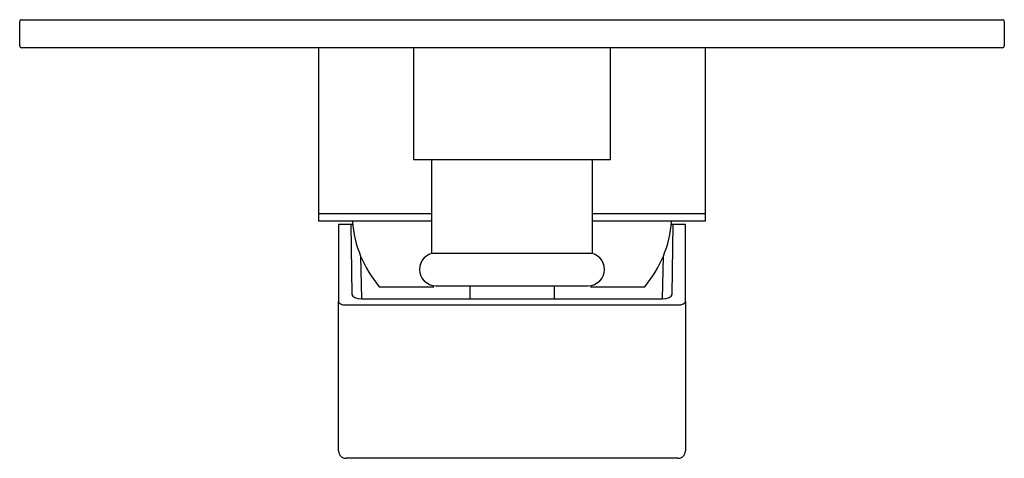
# Model space of a CAD drawing. Header units: millimetres. Extents: x 3874.513 to 3874.618, y 1781.666 to 1781.712.
import ezdxf

# ---------------------------------------------------------------- set-up
doc = ezdxf.new("R2010")
doc.units = ezdxf.units.MM
doc.layers.add('SANINDUSA', color=3, linetype='Continuous')

msp = doc.modelspace()

# ---------------------------------------------------------------- linework, layer by layer
at = {"layer": 'SANINDUSA'}
for p, q in [((3874.513086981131, 1781.709582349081), (3874.513086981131, 1781.712182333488)), ((3874.513286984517, 1781.712382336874), (3874.514086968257, 1781.712382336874)), ((3874.514086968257, 1781.712382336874), (3874.617086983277, 1781.712382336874)), ((3874.617086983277, 1781.712382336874), (3874.617886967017, 1781.712382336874)), ((3874.618086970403, 1781.712182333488), (3874.618086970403, 1781.709582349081)), ((3874.514086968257, 1781.709382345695), (3874.513286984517, 1781.709382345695)), ((3874.617086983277, 1781.709382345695), (3874.514086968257, 1781.709382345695)), ((3874.544936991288, 1781.709382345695), (3874.544936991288, 1781.691667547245)), ((3874.55508697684, 1781.709382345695), (3874.55508697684, 1781.697467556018)), ((3874.576086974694, 1781.697467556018), (3874.576086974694, 1781.709382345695)), ((3874.586236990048, 1781.691667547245), (3874.586236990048, 1781.709382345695)), ((3874.617886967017, 1781.709382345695), (3874.617086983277, 1781.709382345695)), ((3874.55508697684, 1781.697467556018), (3874.576086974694, 1781.697467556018)), ((3874.556986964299, 1781.697467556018), (3874.556986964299, 1781.687467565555)), ((3874.574186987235, 1781.687467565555), (3874.574186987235, 1781.697467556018)), ((3874.544936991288, 1781.691667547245), (3874.544936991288, 1781.690867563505)), ((3874.556986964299, 1781.691667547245), (3874.544936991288, 1781.691667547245)), ((3874.582629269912, 1781.691667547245), (3874.574186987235, 1781.691667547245)), ((3874.586236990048, 1781.691667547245), (3874.574186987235, 1781.691667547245)), ((3874.586236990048, 1781.691667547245), (3874.582629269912, 1781.691667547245)), ((3874.586236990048, 1781.690867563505), (3874.586236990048, 1781.691667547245)), ((3874.556986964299, 1781.690867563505), (3874.544936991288, 1781.690867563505)), ((3874.54708699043, 1781.690545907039), (3874.54708699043, 1781.682292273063)), ((3874.54708699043, 1781.690545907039), (3874.548386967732, 1781.690545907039)), ((3874.548386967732, 1781.690545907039), (3874.548517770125, 1781.683052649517)), ((3874.548386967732, 1781.690545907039), (3874.548612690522, 1781.690545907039)), ((3874.582629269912, 1781.690867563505), (3874.574186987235, 1781.690867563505)), ((3874.582561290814, 1781.690545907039), (3874.582786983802, 1781.690545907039)), ((3874.586236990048, 1781.690867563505), (3874.582629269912, 1781.690867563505)), ((3874.582656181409, 1781.683052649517), (3874.582786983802, 1781.690545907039)), ((3874.582786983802, 1781.690545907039), (3874.584086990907, 1781.690545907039)), ((3874.584086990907, 1781.682292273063), (3874.584086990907, 1781.690545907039)), ((3874.556986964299, 1781.687467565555), (3874.574186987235, 1781.687467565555)), ((3874.549446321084, 1781.687137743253), (3874.549525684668, 1781.682590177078)), ((3874.581648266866, 1781.682590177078), (3874.58172763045, 1781.687137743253)), ((3874.551436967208, 1781.68386756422), (3874.557234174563, 1781.68386756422)), ((3874.561086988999, 1781.68386756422), (3874.561086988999, 1781.682590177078)), ((3874.570086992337, 1781.68386756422), (3874.570086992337, 1781.682590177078)), ((3874.573957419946, 1781.68386756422), (3874.579736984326, 1781.68386756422)), ((3874.54708699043, 1781.667545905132), (3874.54708699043, 1781.682292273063)), ((3874.549525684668, 1781.682590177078), (3874.581648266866, 1781.682590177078)), ((3874.584086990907, 1781.682292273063), (3874.584086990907, 1781.667545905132)), ((3874.54788697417, 1781.681919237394), (3874.583286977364, 1781.681919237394)), ((3874.54708699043, 1781.666345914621), (3874.54708699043, 1781.667545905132)), ((3874.584086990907, 1781.667545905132), (3874.584086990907, 1781.666345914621)), ((3874.583286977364, 1781.665545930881), (3874.54788697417, 1781.665545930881))]:
    msp.add_line(p, q, dxfattribs=at)
for centre, radius, start, end in [((3874.513286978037, 1781.712182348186), 0.0002000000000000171, 90, 180), ((3874.617886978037, 1781.712182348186), 0.0002000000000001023, 0, 90), ((3874.513286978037, 1781.709582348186), 0.0002000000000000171, 180, 270), ((3874.617886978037, 1781.709582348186), 0.0002000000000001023, 270, 0), ((3874.560560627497, 1781.691662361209), 0.01200000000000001, 183.7977053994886, 220.5089840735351), ((3874.570613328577, 1781.691662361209), 0.01200000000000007, 319.4910159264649, 356.2022946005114), ((3874.557466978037, 1781.685717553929), 0.001749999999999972, 90, 270), ((3874.573706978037, 1781.685717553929), 0.001749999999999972, 270, 90), ((3874.547886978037, 1781.666345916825), 0.0008000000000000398, 180, 270), ((3874.583286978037, 1781.666345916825), 0.0008000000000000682, 270, 0)]:
    msp.add_arc(centre, radius, start, end, dxfattribs=at)
for centre, major_axis, ratio, start_param, end_param in [((3874.549517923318, 1781.68305279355), (0.001000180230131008, -4.572015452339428e-06), 0.4625073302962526, 3.151780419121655, 4.722272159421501), ((3874.581656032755, 1781.68305279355), (0.001000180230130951, 4.572015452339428e-06), 0.4625073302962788, 4.702505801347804, 6.272997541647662), ((3874.547886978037, 1781.682292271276), (0.000799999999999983, 0), 0.4663076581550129, 3.141592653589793, 4.712388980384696), ((3874.583286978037, 1781.682292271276), (0.0008000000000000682, 0), 0.4663076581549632, 4.712388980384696, 6.283185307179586)]:
    msp.add_ellipse(centre, major_axis=major_axis, ratio=ratio, start_param=start_param, end_param=end_param, dxfattribs=at)
for points, knots in [([(3874.557466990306, 1781.683967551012), (3874.557493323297, 1781.683967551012), (3874.557547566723, 1781.683967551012), (3874.557999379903, 1781.683967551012), (3874.558748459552, 1781.683967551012), (3874.559804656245, 1781.683967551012), (3874.561102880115, 1781.683967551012), (3874.562558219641, 1781.683967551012), (3874.564071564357, 1781.683967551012), (3874.565091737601, 1781.683967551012), (3874.565586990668, 1781.683967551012)], [0, 0, 0, 0, 0.1165157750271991, 0.2400112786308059, 0.3686405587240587, 0.499999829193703, 0.6313591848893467, 0.7599884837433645, 0.8834840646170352, 0.9999999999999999, 0.9999999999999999, 0.9999999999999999, 0.9999999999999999]), ([(3874.565586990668, 1781.683967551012), (3874.566082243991, 1781.683967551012), (3874.567102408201, 1781.683967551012), (3874.568615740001, 1781.683967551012), (3874.5700710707, 1781.683967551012), (3874.571369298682, 1781.683967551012), (3874.572425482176, 1781.683967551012), (3874.573174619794, 1781.683967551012), (3874.573626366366, 1781.683967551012), (3874.573680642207, 1781.683967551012), (3874.573706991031, 1781.683967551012)], [0, 0, 0, 0, 0.1165161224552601, 0.240009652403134, 0.3686391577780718, 0.4999987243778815, 0.631358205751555, 0.7599887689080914, 0.8834838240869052, 1, 1, 1, 1])]:
    msp.add_open_spline(points, degree=3, knots=knots, dxfattribs=at)

doc.saveas('drawing.dxf')
